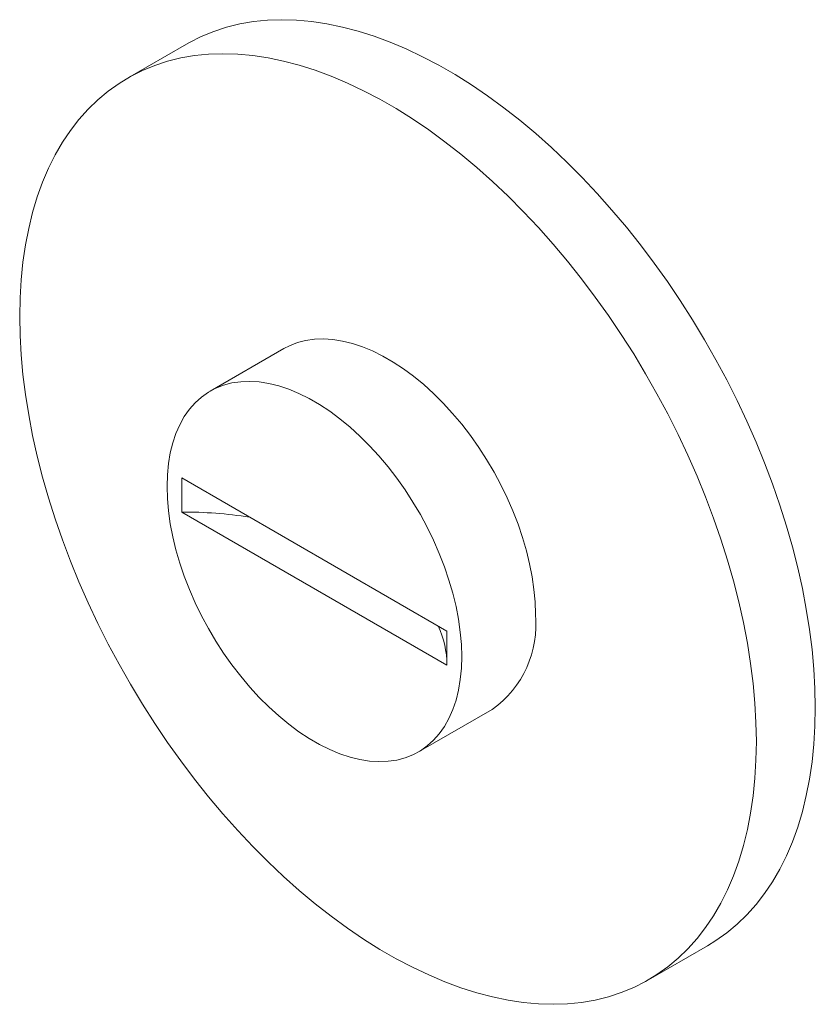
# Paper-space layout '_Isometric' of a CAD drawing. Header units: millimetres. Extents: x -17.7 to 20.5, y -22.8 to 24.5.
import ezdxf

# ---------------------------------------------------------------- set-up
doc = ezdxf.new("R2010")
doc.units = ezdxf.units.MM

psp = doc.layouts.new('_Isometric')

# ---------------------------------------------------------------- linework, layer by layer
at = {"color": 7, "linetype": 'Continuous', "lineweight": 15}
for p, q in [((-9.671, 23.284), (-12.499, 21.651)), ((-5, 8.66), (-8.535, 6.619)), ((-9.899, 2.449), (2.828, -4.898)), ((-9.899, 0.816), (-9.899, 2.449)), ((-9.899, 0.816), (2.828, -6.531)), ((2.828, -6.531), (2.828, -4.898)), ((1.464, -10.702), (5, -8.66)), ((12.499, -21.651), (15.327, -20.018))]:
    psp.add_line(p, q, dxfattribs=at)
at = {"color": 7, "linetype": 'Continuous', "lineweight": 15, "flags": 128}
for points in [[(20.506, -8.572), (20.489, -7.659), (20.437, -6.728), (20.351, -5.781), (20.23, -4.819), (20.075, -3.844), (19.887, -2.859), (19.665, -1.865), (19.41, -0.864), (19.123, 0.142), (18.804, 1.151), (18.453, 2.161), (18.072, 3.17), (17.661, 4.175), (17.221, 5.176), (16.753, 6.17), (16.258, 7.155), (15.736, 8.129), (15.189, 9.09), (14.618, 10.037), (14.024, 10.967), (13.408, 11.88), (12.771, 12.772), (12.115, 13.642), (11.441, 14.488), (10.749, 15.31), (10.042, 16.105), (9.321, 16.871), (8.588, 17.608), (7.843, 18.313), (7.088, 18.986), (6.325, 19.624), (5.555, 20.228), (4.78, 20.795), (4.001, 21.325), (3.219, 21.816), (2.437, 22.267), (1.656, 22.678), (0.877, 23.048), (0.102, 23.376), (-0.668, 23.662), (-1.431, 23.904), (-2.186, 24.103), (-2.931, 24.257), (-3.665, 24.368), (-4.386, 24.434), (-5.092, 24.455), (-5.784, 24.432), (-6.458, 24.364), (-7.114, 24.251), (-7.751, 24.094), (-8.367, 23.894), (-8.961, 23.649), (-9.533, 23.362), (-9.671, 23.284)], [(17.678, -10.205), (17.66, -9.292), (17.608, -8.361), (17.522, -7.414), (17.402, -6.451), (17.247, -5.477), (17.058, -4.491), (16.836, -3.497), (16.582, -2.496), (16.294, -1.49), (15.975, -0.482), (15.625, 0.528), (15.244, 1.537), (14.833, 2.543), (14.393, 3.543), (13.925, 4.537), (13.429, 5.522), (12.908, 6.496), (12.361, 7.457), (11.79, 8.404), (11.196, 9.335), (10.58, 10.247), (9.943, 11.139), (9.287, 12.009), (8.612, 12.856), (7.921, 13.677), (7.214, 14.472), (6.493, 15.238), (5.759, 15.975), (5.014, 16.68), (4.26, 17.353), (3.497, 17.992), (2.727, 18.595), (1.952, 19.162), (1.172, 19.692), (0.391, 20.183), (-0.391, 20.634), (-1.172, 21.045), (-1.952, 21.415), (-2.727, 21.743), (-3.497, 22.029), (-4.26, 22.271), (-5.014, 22.47), (-5.759, 22.625), (-6.493, 22.735), (-7.214, 22.801), (-7.921, 22.822), (-8.612, 22.799), (-9.287, 22.731), (-9.943, 22.618), (-10.58, 22.462), (-11.196, 22.261), (-11.79, 22.017), (-12.361, 21.729), (-12.908, 21.399), (-13.429, 21.027), (-13.925, 20.614), (-14.393, 20.161), (-14.833, 19.668), (-15.244, 19.137), (-15.625, 18.568), (-15.975, 17.963), (-16.294, 17.323), (-16.582, 16.648), (-16.836, 15.942), (-17.058, 15.204), (-17.247, 14.436), (-17.402, 13.64), (-17.522, 12.817), (-17.608, 11.969), (-17.66, 11.098), (-17.678, 10.205), (-17.66, 9.292), (-17.608, 8.361), (-17.522, 7.414), (-17.402, 6.451), (-17.247, 5.477), (-17.058, 4.491), (-16.836, 3.497), (-16.582, 2.496), (-16.294, 1.49), (-15.975, 0.482), (-15.625, -0.528), (-15.244, -1.537), (-14.833, -2.543), (-14.393, -3.543), (-13.925, -4.537), (-13.429, -5.522), (-12.908, -6.496), (-12.361, -7.457), (-11.79, -8.404), (-11.196, -9.335), (-10.58, -10.247), (-9.943, -11.139), (-9.287, -12.009), (-8.612, -12.856), (-7.921, -13.677), (-7.214, -14.472), (-6.493, -15.238), (-5.759, -15.975), (-5.014, -16.68), (-4.26, -17.353), (-3.497, -17.992), (-2.727, -18.595), (-1.952, -19.162), (-1.172, -19.692), (-0.391, -20.183), (0.391, -20.634), (1.172, -21.045), (1.952, -21.415), (2.727, -21.743), (3.497, -22.029), (4.26, -22.271), (5.014, -22.47), (5.759, -22.625), (6.493, -22.735), (7.214, -22.801), (7.921, -22.822), (8.612, -22.799), (9.287, -22.731), (9.943, -22.618), (10.58, -22.462), (11.196, -22.261), (11.79, -22.017), (12.361, -21.729), (12.908, -21.399), (13.429, -21.027), (13.925, -20.614), (14.393, -20.161), (14.833, -19.668), (15.244, -19.137), (15.625, -18.568), (15.975, -17.963), (16.294, -17.323), (16.582, -16.648), (16.836, -15.942), (17.058, -15.204), (17.247, -14.436), (17.402, -13.64), (17.522, -12.817), (17.608, -11.969), (17.66, -11.098), (17.678, -10.205)], [(7.071, -4.082), (7.054, -3.503), (7.002, -2.906), (6.917, -2.295), (6.797, -1.673), (6.645, -1.043), (6.46, -0.408), (6.243, 0.229), (5.997, 0.865), (5.721, 1.497), (5.417, 2.122), (5.087, 2.736), (4.731, 3.337), (4.353, 3.921), (3.954, 4.487), (3.536, 5.03), (3.1, 5.55), (2.649, 6.042), (2.185, 6.504), (1.711, 6.935), (1.228, 7.333), (0.739, 7.694), (0.247, 8.018), (-0.247, 8.303), (-0.739, 8.547), (-1.228, 8.75), (-1.711, 8.91), (-2.185, 9.027), (-2.649, 9.1), (-3.1, 9.128), (-3.536, 9.112), (-3.954, 9.052), (-4.353, 8.948), (-4.731, 8.799), (-5, 8.66)], [(3.536, -6.123), (3.518, -5.544), (3.467, -4.947), (3.381, -4.336), (3.262, -3.714), (3.109, -3.084), (2.924, -2.449), (2.708, -1.812), (2.461, -1.176), (2.185, -0.544), (1.881, 0.081), (1.551, 0.695), (1.196, 1.296), (0.818, 1.88), (0.419, 2.446), (0, 2.989), (-0.436, 3.509), (-0.887, 4.001), (-1.35, 4.463), (-1.825, 4.894), (-2.308, 5.291), (-2.796, 5.653), (-3.289, 5.977), (-3.782, 6.262), (-4.275, 6.506), (-4.763, 6.709), (-5.246, 6.869), (-5.721, 6.986), (-6.184, 7.059), (-6.635, 7.087), (-7.071, 7.071), (-7.49, 7.011), (-7.889, 6.907), (-8.267, 6.758), (-8.622, 6.568), (-8.952, 6.335), (-9.256, 6.061), (-9.532, 5.748), (-9.779, 5.397), (-9.995, 5.009), (-10.18, 4.588), (-10.333, 4.134), (-10.452, 3.65), (-10.538, 3.138), (-10.589, 2.601), (-10.607, 2.041), (-10.589, 1.461), (-10.538, 0.865), (-10.452, 0.254), (-10.333, -0.368), (-10.18, -0.998), (-9.995, -1.633), (-9.779, -2.27), (-9.532, -2.906), (-9.256, -3.538), (-8.952, -4.163), (-8.622, -4.777), (-8.267, -5.378), (-7.889, -5.962), (-7.49, -6.528), (-7.071, -7.071), (-6.635, -7.591), (-6.184, -8.083), (-5.721, -8.545), (-5.246, -8.976), (-4.763, -9.374), (-4.275, -9.735), (-3.782, -10.059), (-3.289, -10.344), (-2.796, -10.588), (-2.308, -10.791), (-1.825, -10.951), (-1.35, -11.068), (-0.887, -11.141), (-0.436, -11.169), (0, -11.153), (0.419, -11.093), (0.818, -10.989), (1.196, -10.841), (1.551, -10.65), (1.881, -10.417), (2.185, -10.143), (2.461, -9.83), (2.708, -9.479), (2.924, -9.091), (3.109, -8.67), (3.262, -8.216), (3.381, -7.732), (3.467, -7.22), (3.518, -6.683), (3.536, -6.123)], [(15.327, -20.018), (15.736, -19.766), (16.258, -19.395), (16.753, -18.982), (17.221, -18.528), (17.661, -18.035), (18.072, -17.504), (18.453, -16.935), (18.804, -16.33), (19.123, -15.69), (19.41, -15.016), (19.665, -14.309), (19.887, -13.571), (20.075, -12.803), (20.23, -12.007), (20.351, -11.184), (20.437, -10.336), (20.489, -9.465), (20.506, -8.572)]]:
    psp.add_lwpolyline(points, dxfattribs=at)
at = {"color": 7, "linetype": 'Continuous', "lineweight": 15}
for centre, radius, start, end in [((-9.882, -20.752), 21.568, 81.3778, 90.047), ((2.123, -4.601), 4.976, 305.3259, 5.9863), ((-1.715, -6.568), 4.544, 0.4573, 24.8997)]:
    psp.add_arc(centre, radius, start, end, dxfattribs=at)

doc.saveas('drawing.dxf')
